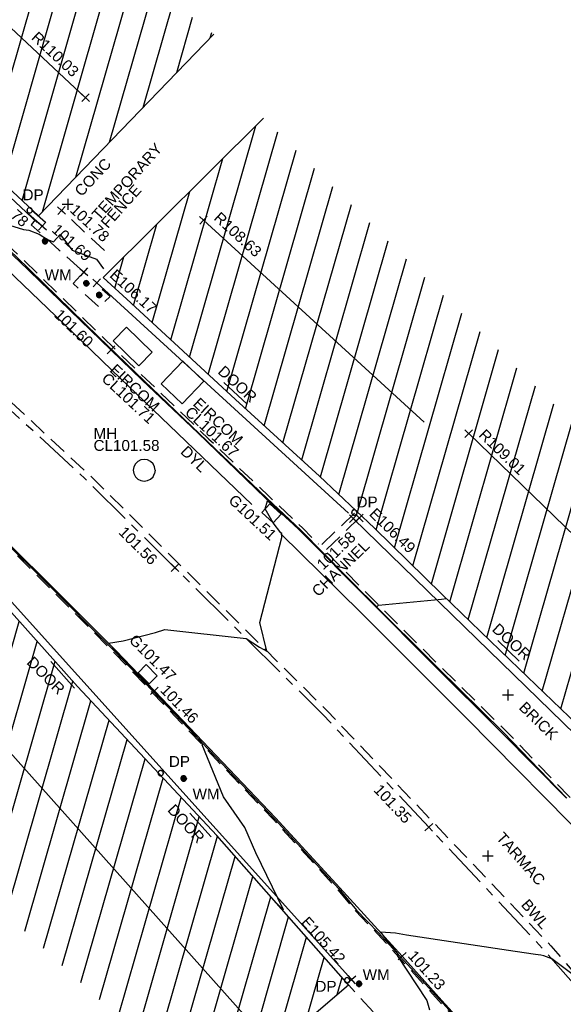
# Model space of a CAD drawing. Extents: x 635157 to 635442, y 694407 to 694910.
# Tile 79 of 103: x 635385 to 635400, y 694524 to 694551. Entities that reach past the tile are written whole.
import ezdxf

# ---------------------------------------------------------------- set-up
doc = ezdxf.new("R2010")
doc.units = 0
doc.header["$MEASUREMENT"] = 0
for name, pattern in [('BORDER', [1.75, 0.5, -0.25, 0.5, -0.25, 0, -0.25]), ('CENTER', [2, 1.25, -0.25, 0.25, -0.25]), ('DASHED', [0.75, 0.5, -0.25])]:
    doc.linetypes.add(name, pattern=pattern)
doc.layers.get('0').update_dxf_attribs({"color": 12, "linetype": 'CONTINUOUS'})
for name, color, linetype in [('BUILDING', 5, 'CONTINUOUS'), ('CHANGE_OF_SURFACE', 7, 'DASHED'), ('CHANGE_OF_SURFACE_LVL', 7, 'CONTINUOUS'), ('CHANNEL', 151, 'DASHED'), ('CHANNEL_LVL', 151, 'CONTINUOUS'), ('CHANNEL_TXT', 151, 'CONTINUOUS'), ('CONTOURS_MINOR', 132, 'CONTINUOUS'), ('DOOR', 7, 'CONTINUOUS'), ('DOOR_TXT', 7, 'CONTINUOUS'), ('DOWNPIPE', 151, 'CONTINUOUS'), ('DOWNPIPE_TXT', 151, 'CONTINUOUS'), ('EAVE', 3, 'CONTINUOUS'), ('EAVE_LVL', 3, 'CONTINUOUS'), ('EIRCOM_COVER', 3, 'CONTINUOUS'), ('EIRCOM_COVER_RMK', 3, 'CONTINUOUS'), ('FENCE', 32, 'BORDER'), ('FENCE_LVL', 32, 'CONTINUOUS'), ('FENCE_RMK', 32, 'CONTINUOUS'), ('GULLY', 151, 'CONTINUOUS'), ('GULLY_LVL', 151, 'CONTINUOUS'), ('HATCHING', 4, 'CONTINUOUS'), ('KERB_BOTTOM', 172, 'CONTINUOUS'), ('KERB_BOTTOM_LVL', 172, 'CONTINUOUS'), ('KERB_TOP', 2, 'CONTINUOUS'), ('MANHOLES', 12, 'CONTINUOUS'), ('MANHOLES_RMK', 12, 'CONTINUOUS'), ('MARKINGS_DASHED_WHITE', 9, 'DASHED'), ('MARKINGS_DASHED_WHITE_TXT', 9, 'CONTINUOUS'), ('MARKINGS_DOUBLE_YELLOW', 9, 'CONTINUOUS'), ('MARKINGS_DOUBLE_YELLOW_TXT', 9, 'CONTINUOUS'), ('RIDGE', 6, 'CONTINUOUS'), ('RIDGE_LVL', 6, 'CONTINUOUS'), ('ROAD_CROWNLINE', 212, 'CENTER'), ('ROAD_CROWNLINE_LVL', 212, 'CONTINUOUS'), ('TEXT', 7, 'CONTINUOUS'), ('TEXT_TXT', 7, 'CONTINUOUS'), ('WATER_METER', 5, 'CONTINUOUS'), ('WATER_METER_TXT', 5, 'CONTINUOUS')]:
    doc.layers.add(name, color=color, linetype=linetype)
doc.styles.add('Arial', font='arial.ttf')

# ---------------------------------------------------------------- blocks, each defined once
blk = doc.blocks.new('MH_CIR2')
at = {"color": 0, "linetype": 'ByBlock', "flags": 128}
for points in [[(0.5, 0), (0.475, 0.154), (0.404, 0.293), (0.293, 0.404), (0.154, 0.475), (0, 0.5), (-0.154, 0.475), (-0.293, 0.404), (-0.404, 0.293), (-0.475, 0.154), (-0.5, 0), (-0.475, -0.154), (-0.404, -0.293), (-0.293, -0.404), (-0.154, -0.475), (0, -0.5), (0.154, -0.475), (0.293, -0.404), (0.404, -0.293), (0.475, -0.154)], [(-0.499, -0.033), (0.033, 0.499)], [(-0.496, 0.06), (-0.06, 0.496)], [(-0.488, -0.111), (0.111, 0.488)], [(-0.467, -0.18), (0.18, 0.467)], [(-0.467, 0.179), (-0.179, 0.467)], [(-0.438, -0.241), (0.241, 0.438)], [(-0.403, -0.296), (0.296, 0.403)], [(-0.362, -0.345), (0.345, 0.362)], [(-0.315, -0.388), (0.388, 0.315)], [(-0.263, -0.425), (0.425, 0.263)], [(-0.204, -0.456), (0.456, 0.204)], [(-0.138, -0.48), (0.48, 0.138)], [(-0.064, -0.496), (0.496, 0.064)], [(0.5, 0), (0.475, -0.154)], [(0.022, -0.5), (0.5, -0.022)], [(0.128, -0.483), (0.483, -0.128)], [(0.305, -0.396), (0.396, -0.305)]]:
    blk.add_lwpolyline(points, dxfattribs=at)
blk = doc.blocks.new('SPOT')
at = {"color": 0, "linetype": 'ByBlock', "flags": 128}
for points in [[(-0.5, 0), (0.5, 0)], [(0, 0.5), (0, -0.5)]]:
    blk.add_lwpolyline(points, dxfattribs=at)
blk = doc.blocks.new('MH_CIR1')
at = {"color": 0, "linetype": 'ByBlock', "flags": 128}
for points in [[(0.5, 0), (0.475, 0.154), (0.404, 0.293), (0.293, 0.404), (0.154, 0.475), (0, 0.5), (-0.154, 0.475), (-0.293, 0.404), (-0.404, 0.293), (-0.475, 0.154), (-0.5, 0), (-0.475, -0.154), (-0.404, -0.293), (-0.293, -0.404), (-0.154, -0.475), (0, -0.5), (0.154, -0.475), (0.293, -0.404), (0.404, -0.293), (0.475, -0.154)], [(0.49, 0), (0.466, 0.151), (0.396, 0.288), (0.288, 0.396), (0.151, 0.466), (0, 0.49), (-0.151, 0.466), (-0.288, 0.396), (-0.396, 0.288), (-0.466, 0.151), (-0.49, 0), (-0.466, -0.151), (-0.396, -0.288), (-0.288, -0.396), (-0.151, -0.466), (0, -0.49), (0.151, -0.466), (0.288, -0.396), (0.396, -0.288), (0.466, -0.151)], [(0.471, 0), (0.448, 0.145), (0.381, 0.276), (0.276, 0.381), (0.145, 0.448), (0, 0.471), (-0.145, 0.448), (-0.276, 0.381), (-0.381, 0.276), (-0.448, 0.145), (-0.471, 0), (-0.448, -0.145), (-0.381, -0.276), (-0.276, -0.381), (-0.145, -0.448), (0, -0.471), (0.145, -0.448), (0.276, -0.381), (0.381, -0.276), (0.448, -0.145)], [(0.471, 0), (0.448, -0.145)], [(0.49, 0), (0.466, -0.151)], [(0.5, 0), (0.475, -0.154)]]:
    blk.add_lwpolyline(points, dxfattribs=at)
blk = doc.blocks.new('CIRCL')
at = {"color": 0, "linetype": 'ByBlock', "flags": 128}
for points in [[(0.5, 0), (0.475, 0.154), (0.404, 0.293), (0.293, 0.404), (0.154, 0.475), (0, 0.5), (-0.154, 0.475), (-0.293, 0.404), (-0.404, 0.293), (-0.475, 0.154), (-0.5, 0), (-0.475, -0.154), (-0.404, -0.293), (-0.293, -0.404), (-0.154, -0.475), (0, -0.5), (0.154, -0.475), (0.293, -0.404), (0.404, -0.293), (0.475, -0.154)], [(0.5, 0), (0.475, -0.154)]]:
    blk.add_lwpolyline(points, dxfattribs=at)

msp = doc.modelspace()

# ---------------------------------------------------------------- hatches: boundary and pattern name
at = {"layer": 'HATCHING'}
h = msp.add_hatch(dxfattribs=at)
h.set_pattern_fill('ANSI31', color=256, scale=5, angle=29)
h.paths.add_polyline_path([(635383.126, 694537.127), (635382.391, 694536.475), (635381.168, 694537.559), (635378.803, 694539.603), (635377.697, 694540.605), (635376.515, 694541.589), (635376.514, 694541.59), (635376.065, 694542.029), (635373.987, 694543.865), (635373.671, 694544.157), (635373.693, 694544.198), (635373.551, 694544.328), (635373.524, 694544.32), (635373.178, 694544.642), (635373.159, 694544.718), (635372.124, 694545.63), (635372.1, 694545.61), (635371.283, 694546.33), (635371.227, 694546.318), (635369.901, 694547.492), (635369.938, 694547.529), (635369.546, 694547.897), (635369.499, 694547.853), (635368.188, 694549.046), (635368.212, 694549.07), (635368.073, 694549.191), (635368.092, 694549.213), (635367.926, 694549.353), (635367.877, 694549.313), (635367.688, 694549.495), (635364.724, 694552.073), (635361.764, 694554.59), (635361.016, 694555.235), (635357.697, 694551.62), (635390.62, 694521.424), (635394.389, 694524.659), (635390.764, 694528.774), (635386.933, 694532.877)])
h.paths.add_polyline_path([(635375.04, 694542.238), (635375.038, 694542.236), (635375.047, 694542.235)], flags=16)
h.paths.add_polyline_path([(635375.144, 694542.302), (635375.145, 694542.303), (635375.145, 694542.305)], flags=16)
h.paths.add_polyline_path([(635375.023, 694542.248), (635375.009, 694542.261), (635375.114, 694542.367), (635375.129, 694542.354)], flags=16)
h.paths.add_polyline_path([(635374.783, 694542.419), (635374.781, 694542.417), (635374.79, 694542.416)], flags=16)
h.paths.add_polyline_path([(635374.887, 694542.483), (635374.888, 694542.484), (635374.888, 694542.486)], flags=16)
h.paths.add_polyline_path([(635374.766, 694542.429), (635374.752, 694542.442), (635374.857, 694542.548), (635374.872, 694542.535)], flags=16)
h.paths.add_polyline_path([(635392.055, 694548.539), (635387.634, 694544.147), (635388.401, 694543.446), (635391.278, 694540.784), (635393.592, 694538.676), (635395.105, 694537.24), (635396.963, 694535.426), (635399.097, 694533.362), (635400.928, 694531.6), (635403.176, 694529.45), (635405.722, 694526.928), (635409.553, 694522.994), (635413.791, 694527.117)])
h.paths.add_polyline_path([(635375.884, 694562.701), (635372.131, 694558.679), (635373.989, 694556.946), (635376.276, 694554.813), (635380.019, 694551.291), (635381.717, 694549.708), (635383.835, 694547.728), (635385.857, 694545.85), (635390.685, 694550.853)])
h.paths.add_polyline_path([(635363.024, 694587.399), (635356.617, 694581.318), (635356.773, 694581.157), (635356.004, 694580.237), (635355.585, 694579.218), (635355.426, 694578.119), (635355.577, 694577.002), (635355.984, 694576.012), (635356.678, 694575.139), (635356.485, 694574.958), (635356.693, 694574.735), (635356.754, 694574.799), (635358.757, 694572.674), (635358.7, 694572.622), (635358.909, 694572.399), (635358.962, 694572.456), (635360.656, 694570.655), (635361.072, 694570.225), (635361.009, 694570.162), (635361.215, 694569.938), (635361.283, 694569.994), (635363.472, 694567.669), (635363.411, 694567.617), (635363.617, 694567.394), (635363.675, 694567.448), (635365.854, 694565.13), (635365.798, 694565.078), (635366.007, 694564.862), (635366.068, 694564.916), (635367.636, 694563.237), (635368.156, 694562.701), (635368.092, 694562.642), (635368.313, 694562.412), (635368.377, 694562.463), (635370.712, 694560.002), (635370.654, 694559.955), (635370.864, 694559.74), (635376.69, 694565.287)])
h.paths.add_polyline_path([(635340.843, 694609.097), (635310.668, 694641.242), (635260.998, 694711.13), (635254.794, 694707.967), (635254.982, 694707.577), (635255.037, 694707.594), (635255.163, 694707.314), (635255.303, 694707.369), (635255.766, 694706.482), (635255.619, 694706.411), (635256.092, 694705.42), (635256.628, 694704.271), (635257.33, 694702.895), (635257.783, 694701.937), (635258.364, 694700.775), (635258.996, 694699.481), (635259.124, 694699.553), (635259.626, 694698.518), (635259.497, 694698.455), (635260.193, 694697.018), (635260.144, 694696.981), (635260.329, 694696.616), (635260.381, 694696.631), (635261.009, 694695.748), (635262.602, 694693.558), (635263.275, 694692.54), (635263.528, 694692.702), (635264.494, 694691.381), (635264.227, 694691.194), (635264.297, 694691.118), (635264.252, 694691.086), (635265.225, 694689.727), (635267.498, 694686.442), (635267.479, 694686.428), (635267.607, 694686.268), (635267.788, 694686.376), (635269.1, 694684.707), (635268.869, 694684.547), (635269.504, 694683.685), (635269.543, 694683.712), (635270.354, 694682.607), (635270.491, 694682.511), (635270.671, 694682.43), (635270.847, 694682.401), (635271.107, 694682.488), (635271.918, 694681.42), (635272.84, 694680.278), (635272.364, 694679.954), (635272.854, 694679.329), (635272.812, 694679.297), (635272.932, 694679.124), (635273.014, 694679.177), (635273.648, 694678.217), (635273.694, 694678.243), (635274.241, 694677.393), (635274.322, 694677.452), (635274.91, 694676.606), (635274.861, 694676.575), (635274.92, 694676.482), (635276.416, 694674.246), (635277.193, 694673.114), (635278.058, 694671.847), (635279.242, 694670.079), (635279.079, 694669.979), (635279.249, 694669.748), (635279.32, 694669.803), (635279.542, 694669.455), (635279.651, 694669.54), (635282.053, 694666.055), (635281.964, 694665.988), (635282.084, 694665.805), (635282.134, 694665.84), (635282.536, 694665.275), (635282.487, 694665.236), (635282.613, 694665.058), (635282.682, 694665.104), (635283.819, 694663.481), (635283.741, 694663.42), (635283.859, 694663.248), (635283.93, 694663.291), (635284.117, 694662.979), (635284.029, 694662.9), (635284.165, 694662.734), (635284.275, 694662.815), (635285.778, 694660.802), (635285.666, 694660.718), (635285.705, 694660.654), (635285.764, 694660.703), (635286.193, 694660.137), (635286.93, 694659.112), (635288.509, 694656.867), (635289.051, 694656.088), (635290.225, 694654.445), (635290.724, 694653.781), (635292.372, 694651.445), (635293.989, 694649.178), (635296.004, 694646.335), (635295.947, 694646.294), (635296.987, 694644.887), (635298.142, 694643.179), (635299.048, 694641.89), (635299.21, 694641.681), (635300.475, 694640.048), (635301.031, 694639.284), (635302.386, 694637.532), (635304.433, 694634.847), (635304.403, 694634.821), (635304.583, 694634.617), (635304.626, 694634.651), (635306.232, 694632.553), (635306.822, 694631.695), (635306.918, 694631.74), (635306.955, 694631.718), (635307.058, 694631.782), (635307.945, 694630.615), (635308.029, 694630.507), (635308.555, 694629.816), (635308.651, 694629.703), (635308.717, 694629.612), (635309.21, 694628.764), (635309.273, 694628.57), (635309.343, 694628.377), (635309.955, 694627.62), (635311.07, 694628.5), (635311.462, 694627.992), (635311.401, 694627.955), (635311.521, 694627.794), (635311.582, 694627.838), (635312.298, 694626.916), (635312.23, 694626.858), (635312.347, 694626.703), (635312.411, 694626.747), (635313.011, 694625.977), (635312.943, 694625.923), (635313.061, 694625.762), (635313.122, 694625.806), (635313.639, 694625.127), (635313.58, 694625.083), (635313.691, 694624.924), (635313.764, 694624.97), (635314.35, 694624.186), (635314.284, 694624.142), (635314.403, 694623.987), (635314.462, 694624.024), (635315.019, 694623.294), (635314.962, 694623.257), (635315.075, 694623.095), (635315.122, 694623.129), (635315.752, 694622.303), (635315.693, 694622.247), (635315.82, 694622.102), (635315.889, 694622.154), (635316.357, 694621.544), (635317.722, 694619.845), (635318.742, 694618.632), (635319.225, 694618.053), (635319.524, 694617.632), (635320.928, 694615.953), (635322.544, 694614.007), (635323.254, 694613.14), (635323.203, 694613.102), (635323.369, 694612.916), (635323.489, 694613.036), (635325.36, 694610.767), (635325.953, 694610.086), (635325.771, 694609.939), (635325.938, 694609.75), (635326.002, 694609.776), (635327.112, 694608.412), (635328.448, 694606.818), (635329.242, 694605.88), (635329.34, 694605.73), (635329.773, 694605.271), (635329.862, 694605.34), (635331.264, 694603.652), (635331.085, 694603.49), (635331.153, 694603.397), (635331.247, 694603.446), (635331.543, 694603.11), (635331.433, 694603.021), (635331.597, 694602.826), (635331.705, 694602.906), (635332.418, 694602.056), (635332.994, 694601.365), (635335.075, 694598.87), (635334.94, 694598.76), (635335.115, 694598.559), (635335.237, 694598.656), (635335.362, 694598.51), (635335.332, 694598.483), (635336.798, 694596.765), (635336.874, 694596.826), (635337.55, 694596.014), (635337.477, 694595.946), (635339.6, 694593.424), (635340.215, 694592.695), (635340.284, 694592.75), (635340.984, 694591.926), (635340.903, 694591.872), (635341.801, 694590.804), (635341.881, 694590.867), (635342.556, 694590.041), (635342.482, 694589.987), (635343.585, 694588.723), (635344.318, 694589.348), (635353.835, 694597.429)])
h.paths.add_polyline_path([(635382.744, 694536.758), (635383.892, 694535.484), (635384.233, 694535.791), (635383.086, 694537.065)], flags=24)
h.paths.add_polyline_path([(635381.965, 694534.404), (635383.024, 694533.025), (635383.388, 694533.305), (635382.33, 694534.683)], flags=24)
h.paths.add_polyline_path([(635372.431, 694540.666), (635373.727, 694539.508), (635374.034, 694539.851), (635372.738, 694541.009)], flags=24)
h.paths.add_polyline_path([(635365.816, 694546.463), (635367.09, 694545.282), (635367.402, 694545.619), (635366.128, 694546.8)], flags=24)
h.paths.add_polyline_path([(635359.556, 694551.748), (635360.86, 694550.599), (635361.164, 694550.944), (635359.86, 694552.093)], flags=24)
h.paths.add_polyline_path([(635393.406, 694524.392), (635394.138, 694524.392), (635394.138, 694524.842), (635393.406, 694524.842)], flags=24)
h.paths.add_polyline_path([(635373.073, 694543.169), (635373.806, 694543.169), (635373.806, 694543.619), (635373.073, 694543.619)], flags=24)
h.paths.add_polyline_path([(635366.503, 694549.035), (635367.235, 694549.035), (635367.235, 694549.485), (635366.503, 694549.485)], flags=24)
h.paths.add_polyline_path([(635374.002, 694541.799), (635374.897, 694541.799), (635374.897, 694542.249), (635374.002, 694542.249)], flags=24)
h.paths.add_polyline_path([(635380.612, 694536.067), (635382.608, 694536.067), (635382.608, 694536.533), (635380.612, 694536.533)], flags=24)
h.paths.add_polyline_path([(635361.368, 694554.115), (635362.457, 694553.216), (635362.753, 694553.576), (635361.664, 694554.474)], flags=24)
h.paths.add_polyline_path([(635371.614, 694545.258), (635372.643, 694544.29), (635372.962, 694544.629), (635371.933, 694545.597)], flags=24)
h.paths.add_polyline_path([(635378.099, 694539.452), (635379.136, 694538.494), (635379.452, 694538.836), (635378.415, 694539.794)], flags=24)
h.paths.add_polyline_path([(635385.395, 694533.514), (635386.396, 694532.517), (635386.725, 694532.847), (635385.724, 694533.844)], flags=24)
h.paths.add_polyline_path([(635389.274, 694529.463), (635390.229, 694528.423), (635390.572, 694528.738), (635389.616, 694529.778)], flags=24)
h.paths.add_polyline_path([(635387.681, 694544.171), (635388.946, 694543.014), (635389.256, 694543.353), (635387.991, 694544.51)], flags=24)
h.paths.add_polyline_path([(635394.829, 694537.606), (635396.057, 694536.41), (635396.378, 694536.74), (635395.149, 694537.936)], flags=24)
h.paths.add_polyline_path([(635408.09, 694524.636), (635409.301, 694523.422), (635409.627, 694523.747), (635408.416, 694524.961)], flags=24)
h.paths.add_polyline_path([(635390.548, 694545.749), (635391.829, 694544.575), (635392.14, 694544.914), (635390.859, 694546.088)], flags=24)
h.paths.add_polyline_path([(635397.846, 694539.777), (635399.094, 694538.569), (635399.414, 694538.899), (635398.166, 694540.108)], flags=24)
h.paths.add_polyline_path([(635404.16, 694532.598), (635405.384, 694531.365), (635405.71, 694531.689), (635404.486, 694532.922)], flags=24)
h.paths.add_polyline_path([(635394.539, 694537.736), (635395.271, 694537.736), (635395.271, 694538.186), (635394.539, 694538.186)], flags=25)
h.paths.add_polyline_path([(635390.658, 694541.517), (635391.702, 694540.565), (635392.015, 694540.909), (635390.972, 694541.861)], flags=24)
h.paths.add_polyline_path([(635398.212, 694534.418), (635399.253, 694533.464), (635399.568, 694533.807), (635398.526, 694534.761)], flags=24)
h.paths.add_polyline_path([(635406.678, 694526.264), (635407.691, 694525.28), (635408.016, 694525.614), (635407.002, 694526.598)], flags=24)
h.paths.add_polyline_path([(635372.537, 694558.388), (635373.787, 694557.214), (635374.102, 694557.549), (635372.852, 694558.723)], flags=24)
h.paths.add_polyline_path([(635375.46, 694560.145), (635376.727, 694558.956), (635377.042, 694559.292), (635375.774, 694560.48)], flags=24)
h.paths.add_polyline_path([(635385.524, 694550.725), (635386.792, 694549.536), (635387.106, 694549.872), (635385.839, 694551.06)], flags=24)
h.paths.add_polyline_path([(635385.34, 694546.201), (635386.072, 694546.201), (635386.072, 694546.651), (635385.34, 694546.651)], flags=25)
h.paths.add_polyline_path([(635372.71, 694558.5), (635374.473, 694558.5), (635374.473, 694558.966), (635372.71, 694558.966)], flags=24)
h.paths.add_polyline_path([(635375.135, 694556.049), (635376.179, 694555.097), (635376.493, 694555.441), (635375.449, 694556.393)], flags=24)
h.paths.add_polyline_path([(635381.928, 694549.628), (635382.961, 694548.665), (635383.279, 694549.006), (635382.245, 694549.968)], flags=24)
h.paths.add_polyline_path([(635368.921, 694560.667), (635370.096, 694559.419), (635370.431, 694559.735), (635369.255, 694560.983)], flags=9)
h.paths.add_polyline_path([(635373.432, 694566.114), (635374.592, 694564.82), (635374.934, 694565.126), (635373.775, 694566.421)], flags=24)
h.paths.add_polyline_path([(635358.701, 694582.255), (635359.861, 694580.96), (635360.203, 694581.267), (635359.044, 694582.561)], flags=24)
h.paths.add_polyline_path([(635371.083, 694559.997), (635372.004, 694559.085), (635372.332, 694559.415), (635371.411, 694560.327)], flags=9)
h.paths.add_polyline_path([(635358.317, 694572.055), (635359.314, 694571.088), (635359.638, 694571.422), (635358.641, 694572.389)], flags=25)
h.paths.add_polyline_path([(635359.634, 694572.058), (635360.605, 694571.032), (635360.943, 694571.352), (635359.972, 694572.378)], flags=24)
h.paths.add_polyline_path([(635366.612, 694564.608), (635367.582, 694563.581), (635367.921, 694563.901), (635366.951, 694564.928)], flags=24)
h.paths.add_polyline_path([(635277.397, 694671.63), (635278.358, 694670.21), (635278.738, 694670.467), (635277.778, 694671.887)], flags=25)
h.paths.add_polyline_path([(635289.693, 694653.977), (635290.679, 694652.575), (635291.055, 694652.839), (635290.068, 694654.241)], flags=25)
h.paths.add_polyline_path([(635321.171, 694614.358), (635322.266, 694613.039), (635322.619, 694613.332), (635321.524, 694614.652)], flags=25)
h.paths.add_polyline_path([(635326.786, 694607.556), (635327.879, 694606.235), (635328.233, 694606.528), (635327.141, 694607.849)], flags=25)
h.paths.add_polyline_path([(635334.893, 694597.806), (635335.995, 694596.492), (635336.347, 694596.787), (635335.245, 694598.101)], flags=25)
h.paths.add_polyline_path([(635328.987, 694605.239), (635330.079, 694603.916), (635330.433, 694604.209), (635329.342, 694605.531)], flags=25)
h.paths.add_polyline_path([(635310.623, 694628.146), (635311.638, 694626.764), (635312.009, 694627.037), (635310.993, 694628.418)], flags=25)
h.paths.add_polyline_path([(635308.013, 694629.017), (635309.051, 694627.653), (635309.417, 694627.931), (635308.379, 694629.296)], flags=25)
h.paths.add_polyline_path([(635287.822, 694656.716), (635288.803, 694655.31), (635289.18, 694655.573), (635288.199, 694656.979)], flags=25)
h.paths.add_polyline_path([(635289.3, 694661.422), (635290.306, 694660.008), (635290.674, 694660.27), (635289.668, 694661.684)], flags=24)
h.paths.add_polyline_path([(635287.328, 694664.72), (635288.335, 694663.307), (635288.703, 694663.569), (635287.696, 694664.982)], flags=24)
h.paths.add_polyline_path([(635276.791, 694679.468), (635277.799, 694678.053), (635278.174, 694678.32), (635277.165, 694679.735)], flags=24)
h.paths.add_polyline_path([(635263.589, 694698.107), (635264.562, 694696.668), (635264.943, 694696.925), (635263.969, 694698.365)], flags=24)
h.paths.add_polyline_path([(635300.234, 694646.926), (635301.227, 694645.5), (635301.604, 694645.763), (635300.611, 694647.189)], flags=24)
h.paths.add_polyline_path([(635314.377, 694630.573), (635315.421, 694629.184), (635315.789, 694629.46), (635314.745, 694630.85)], flags=24)
h.paths.add_polyline_path([(635302.728, 694644.374), (635303.77, 694642.983), (635304.138, 694643.258), (635303.097, 694644.65)], flags=24)
h.paths.add_polyline_path([(635306.117, 694640.277), (635307.141, 694638.874), (635307.513, 694639.145), (635306.488, 694640.548)], flags=24)
h.paths.add_polyline_path([(635321.417, 694621.193), (635322.521, 694619.851), (635322.876, 694620.143), (635321.772, 694621.485)], flags=24)
h.paths.add_polyline_path([(635326.11, 694614.754), (635327.214, 694613.412), (635327.569, 694613.704), (635326.465, 694615.046)], flags=24)
h.paths.add_polyline_path([(635332.721, 694606.876), (635333.831, 694605.539), (635334.185, 694605.833), (635333.075, 694607.17)], flags=24)
h.paths.add_polyline_path([(635339.319, 694599.986), (635340.436, 694598.655), (635340.788, 694598.95), (635339.671, 694600.282)], flags=24)
h.paths.add_polyline_path([(635344.525, 694593.796), (635345.642, 694592.464), (635345.994, 694592.759), (635344.877, 694594.091)], flags=24)
h.paths.add_polyline_path([(635344.311, 694589.488), (635345.109, 694588.467), (635345.476, 694588.754), (635344.677, 694589.775)], flags=9)
h.paths.add_polyline_path([(635323.733, 694611.065), (635324.661, 694609.969), (635325.016, 694610.27), (635324.088, 694611.366)], flags=25)
h.paths.add_polyline_path([(635296.758, 694643.381), (635297.593, 694642.213), (635297.971, 694642.483), (635297.136, 694643.651)], flags=25)
h.paths.add_polyline_path([(635294.822, 694647.95), (635295.559, 694647.95), (635295.559, 694648.416), (635294.822, 694648.416)], flags=25)
h.paths.add_polyline_path([(635290.196, 694654.343), (635290.928, 694654.343), (635290.928, 694654.793), (635290.196, 694654.793)], flags=25)
h.paths.add_polyline_path([(635294.588, 694648.28), (635295.32, 694648.28), (635295.32, 694648.73), (635294.588, 694648.73)], flags=25)
h.paths.add_polyline_path([(635306.518, 694632.205), (635307.25, 694632.205), (635307.25, 694632.655), (635306.518, 694632.655)], flags=24)
h.paths.add_polyline_path([(635317.842, 694619.703), (635318.574, 694619.703), (635318.574, 694620.153), (635317.842, 694620.153)], flags=25)
h.paths.add_polyline_path([(635329.711, 694605.428), (635330.444, 694605.428), (635330.444, 694605.878), (635329.711, 694605.878)], flags=24)
h.paths.add_polyline_path([(635343.261, 694589.056), (635343.993, 694589.056), (635343.993, 694589.506), (635343.261, 694589.506)], flags=25)
h.paths.add_polyline_path([(635309.576, 694628.379), (635310.617, 694628.379), (635310.617, 694628.844), (635309.576, 694628.844)], flags=24)
h.paths.add_polyline_path([(635340.2, 694590.968), (635341.541, 694589.522), (635341.882, 694589.838), (635340.541, 694591.284)], flags=25)
h.paths.add_polyline_path([(635340.442, 694591.192), (635341.687, 694589.849), (635342.028, 694590.166), (635340.783, 694591.509)], flags=25)
h.paths.add_polyline_path([(635286.101, 694660.506), (635286.917, 694659.353), (635287.297, 694659.622), (635286.481, 694660.775)], flags=24)
h.paths.add_polyline_path([(635289.117, 694656.561), (635289.897, 694655.383), (635290.285, 694655.64), (635289.505, 694656.818)], flags=24)
h.paths.add_polyline_path([(635292.723, 694652.123), (635293.489, 694650.936), (635293.88, 694651.188), (635293.115, 694652.375)], flags=24)
h.paths.add_polyline_path([(635295.154, 694647.899), (635295.962, 694646.741), (635296.343, 694647.007), (635295.536, 694648.166)], flags=24)
h.paths.add_polyline_path([(635301.236, 694639.307), (635302.063, 694638.162), (635302.44, 694638.434), (635301.614, 694639.58)], flags=24)
h.paths.add_polyline_path([(635305.299, 694634.449), (635306.127, 694633.305), (635306.504, 694633.578), (635305.676, 694634.722)], flags=24)
h.paths.add_polyline_path([(635308.082, 694631.11), (635308.937, 694629.986), (635309.308, 694630.268), (635308.453, 694631.392)], flags=24)
h.paths.add_polyline_path([(635311.392, 694628.453), (635312.221, 694627.31), (635312.598, 694627.583), (635311.768, 694628.726)], flags=24)
h.paths.add_polyline_path([(635312.542, 694627.118), (635313.388, 694625.987), (635313.761, 694626.267), (635312.914, 694627.397)], flags=24)
h.paths.add_polyline_path([(635316.603, 694621.593), (635317.465, 694620.474), (635317.834, 694620.758), (635316.972, 694621.877)], flags=24)
h.paths.add_polyline_path([(635319.39, 694617.975), (635320.316, 694616.908), (635320.668, 694617.214), (635319.742, 694618.28)], flags=24)
h.paths.add_polyline_path([(635322.822, 694613.451), (635323.56, 694613.451), (635323.56, 694613.917), (635322.822, 694613.917)], flags=25)
h.paths.add_polyline_path([(635325.193, 694611.233), (635326.081, 694610.134), (635326.443, 694610.427), (635325.555, 694611.526)], flags=24)
h.paths.add_polyline_path([(635328.547, 694606.999), (635329.5, 694605.957), (635329.844, 694606.271), (635328.891, 694607.313)], flags=24)
h.paths.add_polyline_path([(635330.018, 694605.16), (635330.94, 694604.09), (635331.293, 694604.393), (635330.371, 694605.464)], flags=24)
h.paths.add_polyline_path([(635332.93, 694601.622), (635333.842, 694600.543), (635334.197, 694600.844), (635333.286, 694601.923)], flags=24)
h.paths.add_polyline_path([(635338.789, 694594.985), (635339.747, 694593.947), (635340.09, 694594.263), (635339.131, 694595.301)], flags=24)
h.paths.add_polyline_path([(635271.708, 694679.383), (635272.751, 694678.025), (635273.109, 694678.301), (635272.066, 694679.658)], flags=25)
h.paths.add_polyline_path([(635283.749, 694662.265), (635284.714, 694660.848), (635285.094, 694661.106), (635284.129, 694662.524)], flags=25)
h.paths.add_polyline_path([(635267.26, 694685.32), (635268.305, 694683.96), (635268.669, 694684.24), (635267.625, 694685.6)], flags=25)
h.paths.add_polyline_path([(635258.819, 694698.181), (635259.576, 694696.643), (635259.989, 694696.846), (635259.231, 694698.384)], flags=25)
h.paths.add_polyline_path([(635254.141, 694707.654), (635254.898, 694706.116), (635255.31, 694706.319), (635254.553, 694707.857)], flags=9)
h.paths.add_polyline_path([(635261.038, 694702.064), (635261.816, 694700.513), (635262.22, 694700.715), (635261.442, 694702.266)], flags=24)
h.paths.add_polyline_path([(635257.727, 694708.913), (635258.469, 694707.341), (635258.885, 694707.537), (635258.143, 694709.109)], flags=24)
h.paths.add_polyline_path([(635272.596, 694679.499), (635273.474, 694680.057), (635273.224, 694680.45), (635272.346, 694679.892)], flags=25)
h.paths.add_polyline_path([(635282.458, 694665.472), (635283.283, 694664.325), (635283.661, 694664.597), (635282.836, 694665.744)], flags=24)
h.paths.add_polyline_path([(635280.995, 694668.931), (635281.819, 694667.784), (635282.197, 694668.055), (635281.373, 694669.203)], flags=24)
h.paths.add_polyline_path([(635277.625, 694673.751), (635278.387, 694672.561), (635278.779, 694672.812), (635278.017, 694674.002)], flags=24)
h.paths.add_polyline_path([(635274.282, 694677.729), (635275.121, 694676.592), (635275.496, 694676.869), (635274.657, 694678.005)], flags=24)
h.paths.add_polyline_path([(635273.195, 694679.797), (635274.051, 694678.674), (635274.422, 694678.956), (635273.565, 694680.079)], flags=24)
h.paths.add_polyline_path([(635271.568, 694682.18), (635272.401, 694681.039), (635272.777, 694681.314), (635271.944, 694682.455)], flags=24)
h.paths.add_polyline_path([(635265.934, 694690.424), (635266.72, 694689.25), (635267.107, 694689.509), (635266.321, 694690.683)], flags=24)
h.paths.add_polyline_path([(635263.542, 694692.787), (635264.367, 694691.64), (635264.745, 694691.912), (635263.92, 694693.059)], flags=24)
h.paths.add_polyline_path([(635259.047, 694699.801), (635259.71, 694698.554), (635260.122, 694698.773), (635259.458, 694700.02)], flags=24)
h.paths.add_polyline_path([(635256.657, 694704.671), (635257.329, 694703.429), (635257.738, 694703.651), (635257.066, 694704.893)], flags=24)
h.paths.add_polyline_path([(635255.185, 694707.631), (635255.853, 694706.387), (635256.264, 694706.607), (635255.595, 694707.852)], flags=24)
h.paths.add_polyline_path([(635285.757, 694661.734), (635286.652, 694661.734), (635286.652, 694662.184), (635285.757, 694662.184)], flags=24)
h.paths.add_polyline_path([(635256.761, 694701.55), (635257.738, 694699.836), (635258.143, 694700.067), (635257.166, 694701.781)], flags=25)
h.paths.add_polyline_path([(635257.048, 694701.714), (635257.575, 694700.79), (635257.979, 694701.02), (635257.452, 694701.944)], flags=25)

# ---------------------------------------------------------------- linework, layer by layer
at = {"layer": 'BUILDING', "flags": 128}
for points in [[(635390.685, 694550.853), (635385.857, 694545.85), (635383.835, 694547.728), (635381.717, 694549.708), (635380.019, 694551.291), (635376.276, 694554.813), (635373.989, 694556.946), (635372.131, 694558.679), (635375.884, 694562.701)], [(635413.791, 694527.117), (635409.553, 694522.994), (635405.722, 694526.928), (635403.176, 694529.45), (635400.928, 694531.6), (635399.097, 694533.362), (635396.963, 694535.426), (635395.105, 694537.24), (635393.592, 694538.676), (635391.278, 694540.784), (635388.401, 694543.446), (635387.634, 694544.147), (635392.055, 694548.539)], [(635390.62, 694521.424), (635394.389, 694524.659), (635390.764, 694528.774), (635386.933, 694532.877), (635383.126, 694537.127)]]:
    msp.add_lwpolyline(points, dxfattribs=at)
at = {"layer": 'CHANGE_OF_SURFACE', "flags": 128}
for points in [[(635297.164, 694607.719), (635298.362, 694607.944), (635300.386, 694608.307), (635303.298, 694608.87), (635303.793, 694608.935), (635304.472, 694608.88), (635305.339, 694608.673), (635306.018, 694608.436), (635307.538, 694609.958), (635307.628, 694610.003), (635307.752, 694609.998), (635308.048, 694609.67), (635308.741, 694609.001), (635310.399, 694607.349), (635310.549, 694607.194), (635311.376, 694606.378), (635311.42, 694606.302), (635311.423, 694606.201), (635311.406, 694606.128), (635311.3, 694606.006), (635310.017, 694604.695), (635311.62, 694603.143), (635312.991, 694601.8), (635315.239, 694599.603), (635317.41, 694597.493), (635318.348, 694596.552), (635320.907, 694594.072), (635321.562, 694593.438), (635322.282, 694592.745), (635325.741, 694589.332), (635328.006, 694587.131), (635330.727, 694584.488), (635334.025, 694581.283), (635336.823, 694578.545), (635337.128, 694578.217), (635337.497, 694577.872), (635339.068, 694576.373), (635339.722, 694575.655), (635340.822, 694574.625), (635341.428, 694574.078), (635342.167, 694573.392), (635342.837, 694572.722), (635345.616, 694572.031), (635346.575, 694571.205), (635350.828, 694567.31), (635352.5, 694565.938), (635355.172, 694563.527), (635355.965, 694562.805), (635356.554, 694562.319), (635358.593, 694560.493), (635360.519, 694558.785), (635362.019, 694557.437), (635363.303, 694556.298), (635365.048, 694554.744), (635367.033, 694552.974), (635368.96, 694551.265), (635370.644, 694549.753), (635372.639, 694547.986), (635374.163, 694546.629), (635375.079, 694545.847), (635376.124, 694544.875), (635378.191, 694543.083), (635378.637, 694542.605), (635380.214, 694541.256), (635381.896, 694539.71), (635383.914, 694537.821), (635385.954, 694535.803), (635387.943, 694533.807), (635389.778, 694531.887), (635392.328, 694529.21), (635394.101, 694527.279), (635394.586, 694526.695), (635395.193, 694526.065), (635396.971, 694524.119), (635397.954, 694523.029), (635399.17, 694521.681), (635400.233, 694520.419), (635401.924, 694518.427), (635403.411, 694516.612), (635404.772, 694514.962), (635405.818, 694513.69), (635406.644, 694512.622)], [(635352.042, 694576.583), (635352.225, 694575.966), (635352.64, 694574.695), (635354.168, 694573.236), (635356.373, 694571.197), (635358.128, 694569.535), (635360.208, 694567.609), (635361.367, 694566.515), (635362.933, 694565.05), (635364.214, 694563.885), (635365.908, 694562.312), (635368.14, 694560.288), (635369.973, 694558.602), (635371.559, 694557.195), (635372.459, 694556.365), (635374.127, 694554.869), (635376.929, 694552.35), (635379.257, 694550.264), (635381.716, 694548.043), (635383.488, 694546.447), (635385.291, 694544.779), (635387.548, 694542.573), (635388.818, 694541.35), (635390.549, 694539.696), (635392.195, 694538.123), (635393.132, 694537.243), (635393.565, 694536.803)], [(635385.759, 694545.738), (635385.653, 694545.603), (635386.428, 694544.901), (635387.1, 694544.299), (635386.805, 694543.982), (635387.526, 694543.326), (635387.828, 694543.627), (635387.605, 694543.813), (635387.786, 694544.008)], [(635393.802, 694536.562), (635395.005, 694535.339), (635396.902, 694533.45), (635398.708, 694531.676), (635400.462, 694529.858), (635402.873, 694527.286), (635405.037, 694524.941), (635406.887, 694522.943), (635407.675, 694522.073)], [(635396.087, 694522.809), (635394.389, 694524.659)]]:
    msp.add_lwpolyline(points, dxfattribs=at)
at = {"layer": 'CHANNEL', "flags": 128}
for points in [[(635386.045, 694545.662), (635385.635, 694546.023)], [(635385.958, 694545.563), (635385.548, 694545.924)], [(635394.56, 694537.657), (635393.566, 694536.697)], [(635394.69, 694537.522), (635393.696, 694536.563)]]:
    msp.add_lwpolyline(points, dxfattribs=at)
at = {"layer": 'CONTOURS_MINOR', "flags": 128}
for points in [[(635384.096, 694545.884), (635385.446, 694545.471), (635385.588, 694545.455), (635385.876, 694545.337), (635386.107, 694545.192), (635386.268, 694545.126), (635386.452, 694545.332), (635386.786, 694544.898), (635387.448, 694544.657), (635387.646, 694544.386)], [(635392.442, 694526.869), (635392.605, 694526.728), (635391.842, 694528.291), (635391.534, 694528.989), (635390.951, 694529.84), (635390.363, 694531.273), (635390.39, 694531.299), (635389.812, 694531.919), (635387.993, 694533.856), (635387.782, 694534.073), (635388.189, 694534.132), (635389.08, 694534.362), (635389.331, 694534.449), (635391.574, 694534.204), (635391.938, 694533.964), (635392.147, 694533.854), (635391.951, 694534.644), (635392.553, 694536.981), (635392.555, 694537.057), (635392.553, 694537.091), (635392.526, 694537.112), (635392.315, 694537.388), (635392.099, 694537.771), (635392.163, 694537.994), (635392.45, 694537.741), (635392.867, 694537.355), (635393.04, 694537.198), (635394.53, 694535.705), (635395.169, 694535.07), (635395.222, 694535.123), (635396.958, 694535.284), (635397.092, 694535.301)], [(635400.653, 694524.879), (635399.991, 694525.378), (635399.769, 694525.456), (635399.692, 694525.478), (635399.541, 694525.492), (635398.984, 694525.579), (635395.988, 694526.031), (635395.688, 694526.083), (635395.273, 694526.106), (635395.491, 694525.822), (635395.763, 694525.497), (635395.735, 694525.471), (635396.551, 694524.224), (635396.626, 694523.973)]]:
    msp.add_lwpolyline(points, dxfattribs=at)
at = {"layer": 'DOOR', "flags": 128}
for points in [[(635390.955, 694541.254), (635391.6, 694540.661)], [(635398.502, 694534.144), (635399.095, 694533.573)], [(635386.842, 694532.833), (635386.191, 694533.566)], [(635390.609, 694528.733), (635390.026, 694529.385)]]:
    msp.add_lwpolyline(points, dxfattribs=at)
at = {"layer": 'EAVE', "flags": 128}
for points in [[(635385.815, 694545.664), (635371.977, 694558.659)], [(635394.394, 694537.656), (635387.458, 694543.997)], [(635394.479, 694524.801), (635383.2, 694537.326)], [(635401.661, 694530.559), (635394.524, 694537.507)]]:
    msp.add_lwpolyline(points, dxfattribs=at)
at = {"layer": 'EIRCOM_COVER', "flags": 128}
for points in [[(635387.908, 694542.404), (635388.277, 694542.783), (635388.986, 694542.092), (635388.617, 694541.713)], [(635389.237, 694541.215), (635389.831, 694541.84), (635390.41, 694541.289), (635389.816, 694540.664)]]:
    msp.add_lwpolyline(points, close=True, dxfattribs=at)
at = {"layer": 'FENCE', "flags": 128}
msp.add_lwpolyline([(635387.673, 694544.889), (635386.489, 694545.994)], dxfattribs=at)
at = {"layer": 'GULLY', "flags": 128}
for points in [[(635392.009, 694537.674), (635392.23, 694537.91), (635392.536, 694537.623), (635392.315, 694537.387)], [(635388.818, 694533.48), (635388.596, 694533.259), (635388.899, 694532.955), (635389.121, 694533.176)]]:
    msp.add_lwpolyline(points, close=True, dxfattribs=at)
at = {"layer": 'KERB_BOTTOM', "flags": 128}
for points in [[(635365.097, 694554.799), (635367.006, 694553.097), (635367.082, 694553.029), (635369.009, 694551.32), (635370.693, 694549.808), (635372.607, 694548.115), (635372.708, 694548.022), (635374.212, 694546.684), (635374.474, 694546.447), (635376.181, 694544.909), (635380.31, 694541.301), (635381.928, 694539.782), (635381.947, 694539.764), (635383.935, 694537.887), (635386.006, 694535.855), (635387.996, 694533.858), (635389.046, 694532.76), (635389.832, 694531.938), (635392.382, 694529.26), (635394.156, 694527.328), (635395.587, 694525.762), (635395.868, 694525.449), (635396.963, 694524.23), (635398.009, 694523.078)], [(635400.384, 694529.814), (635398.629, 694531.597), (635396.695, 694533.514), (635395.023, 694535.189), (635394.987, 694535.225), (635393.023, 694537.201), (635392.099, 694538.073), (635390.239, 694539.865), (635388.71, 694541.323), (635387.85, 694542.155), (635385.323, 694544.602), (635383.413, 694546.365), (635381.68, 694547.936), (635380.532, 694548.968), (635379.183, 694550.181), (635376.811, 694552.323)]]:
    msp.add_lwpolyline(points, dxfattribs=at)
at = {"layer": 'KERB_TOP', "flags": 128}
for points in [[(635364.163, 694563.83), (635365.857, 694562.257), (635368.09, 694560.233), (635369.923, 694558.546), (635371.508, 694557.139), (635372.409, 694556.309), (635374.077, 694554.813), (635376.879, 694552.294), (635379.207, 694550.208), (635381.666, 694547.987), (635383.438, 694546.392), (635385.239, 694544.725), (635387.496, 694542.519), (635388.766, 694541.296), (635390.497, 694539.642), (635392.144, 694538.068), (635393.08, 694537.189), (635394.952, 694535.286), (635396.849, 694533.397), (635398.655, 694531.623), (635400.408, 694529.806)], [(635365.072, 694554.772), (635367.057, 694553.002), (635368.984, 694551.293), (635370.668, 694549.781), (635372.663, 694548.014), (635374.187, 694546.657), (635375.104, 694545.875), (635376.149, 694544.902), (635378.217, 694543.11), (635378.663, 694542.632), (635380.239, 694541.284), (635381.922, 694539.737), (635383.94, 694537.848), (635385.98, 694535.829), (635387.97, 694533.832), (635389.805, 694531.913), (635392.355, 694529.235), (635394.129, 694527.303), (635394.614, 694526.72), (635395.22, 694526.09), (635396.999, 694524.144), (635397.981, 694523.054)]]:
    msp.add_lwpolyline(points, dxfattribs=at)
at = {"layer": 'MARKINGS_DASHED_WHITE', "flags": 128}
msp.add_lwpolyline([(635314.845, 694608.244), (635318.629, 694604.093), (635326.913, 694595.404), (635335.078, 694587.037), (635340.212, 694582.027), (635348.756, 694573.706), (635355.519, 694567.402), (635362.002, 694561.583), (635370.435, 694553.951), (635378.967, 694546.407), (635387.224, 694538.74), (635393.798, 694532.215), (635399.967, 694525.73), (635407.685, 694516.798), (635413.095, 694510.244), (635419.86, 694501.51)], dxfattribs=at)
at = {"layer": 'MARKINGS_DOUBLE_YELLOW', "flags": 128}
for points in [[(635376.685, 694551.909), (635378.918, 694549.983), (635381.46, 694547.605), (635384.072, 694545.238), (635386.783, 694542.646), (635387.877, 694541.59), (635391.732, 694537.889)], [(635392.526, 694537.085), (635394.722, 694534.929), (635397.629, 694532.014), (635401.2, 694528.396), (635404.972, 694524.252), (635407.697, 694521.436), (635410.35, 694518.385), (635411.242, 694517.369)]]:
    msp.add_lwpolyline(points, dxfattribs=at)
at = {"layer": 'RIDGE', "flags": 128}
for points in [[(635387.148, 694549.102), (635375.239, 694560.265)], [(635396.477, 694540.161), (635390.403, 694545.73)], [(635403.585, 694534.151), (635397.705, 694539.845)], [(635381.955, 694534.551), (635392.188, 694523.083)]]:
    msp.add_lwpolyline(points, dxfattribs=at)
at = {"layer": 'ROAD_CROWNLINE', "flags": 128}
msp.add_lwpolyline([(635419.671, 694501.303), (635416.011, 694506.14), (635415.688, 694506.568), (635412.325, 694510.794), (635409.757, 694513.943), (635406.514, 694517.919), (635403.309, 694521.584), (635399.786, 694525.612), (635396.604, 694529.001), (635393.678, 694532.117), (635389.613, 694536.149), (635387.129, 694538.612), (635382.343, 694543.013), (635378.845, 694546.23), (635374.913, 694549.706), (635370.468, 694553.635), (635367.442, 694556.352), (635361.957, 694561.277), (635360.005, 694563.038), (635352.582, 694569.738), (635352.46, 694569.848), (635345.364, 694576.659), (635341.352, 694580.51), (635338.187, 694583.623), (635331.587, 694590.115), (635331.072, 694590.649), (635324.124, 694597.841), (635321.685, 694600.367), (635317.106, 694604.964), (635314.301, 694607.779), (635312.789, 694609.347), (635311.303, 694611.122), (635310.312, 694612.292)], dxfattribs=at)

# ---------------------------------------------------------------- block references
at = {"layer": 'CHANGE_OF_SURFACE_LVL', "xscale": 0.2999999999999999, "yscale": 0.2999999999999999, "zscale": 0.2999999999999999, "rotation": 317.8992}
msp.add_blockref('SPOT', (635387.1, 694544.299), dxfattribs=at)
at = {"layer": 'CHANNEL_LVL', "xscale": 0.3, "yscale": 0.3, "zscale": 0.3}
for p, rotation in [((635385.958, 694545.563), 318.636475), ((635394.69, 694537.522), 43.996265)]:
    msp.add_blockref('SPOT', p, dxfattribs=dict(at, rotation=rotation))
at = {"layer": 'DOWNPIPE', "xscale": 0.15, "yscale": 0.15, "zscale": 0.15}
for p in [(635385.61, 694545.997), (635394.551, 694537.671), (635389.22, 694530.492), (635394.355, 694524.782)]:
    msp.add_blockref('MH_CIR1', p, dxfattribs=at)
at = {"layer": 'EAVE_LVL', "xscale": 0.3, "yscale": 0.3, "zscale": 0.3}
for p, rotation in [((635387.458, 694543.997), 317.5659479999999), ((635394.524, 694537.507), 315.768768), ((635394.479, 694524.801), 312.003632)]:
    msp.add_blockref('SPOT', p, dxfattribs=dict(at, rotation=rotation))
at = {"layer": 'FENCE_LVL', "xscale": 0.3, "yscale": 0.3, "zscale": 0.3, "rotation": 316.976654}
msp.add_blockref('SPOT', (635386.489, 694545.994), dxfattribs=at)
at = {"layer": 'KERB_BOTTOM_LVL', "xscale": 0.3, "yscale": 0.3, "zscale": 0.3}
for p, rotation in [((635387.85, 694542.155), 315.928192), ((635389.046, 694532.76), 313.718842), ((635395.868, 694525.449), 311.929291)]:
    msp.add_blockref('SPOT', p, dxfattribs=dict(at, rotation=rotation))
at = {"layer": 'MANHOLES', "xscale": 0.6, "yscale": 0.6, "zscale": 0.6}
msp.add_blockref('CIRCL', (635388.766, 694538.835), dxfattribs=at)
at = {"layer": 'RIDGE_LVL', "xscale": 0.3, "yscale": 0.3, "zscale": 0.3}
for p, rotation in [((635387.148, 694549.102), 316.851929), ((635390.403, 694545.73), 317.483582), ((635397.705, 694539.845), 315.920685)]:
    msp.add_blockref('SPOT', p, dxfattribs=dict(at, rotation=rotation))
at = {"layer": 'ROAD_CROWNLINE_LVL', "xscale": 0.3, "yscale": 0.3, "zscale": 0.3}
for p, rotation in [((635389.613, 694536.149), 315.237183), ((635396.604, 694529.001), 313.197174)]:
    msp.add_blockref('SPOT', p, dxfattribs=dict(at, rotation=rotation))
at = {"layer": 'TEXT', "xscale": 0.3, "yscale": 0.3, "zscale": 0.3}
for p in [(635386.659, 694546.165), (635398.784, 694532.646), (635398.231, 694528.209)]:
    msp.add_blockref('SPOT', p, dxfattribs=at)
at = {"layer": 'WATER_METER', "xscale": 0.15, "yscale": 0.15, "zscale": 0.15}
for p in [(635386.034, 694545.149), (635387.171, 694543.987), (635387.524, 694543.666), (635389.852, 694530.343), (635394.683, 694524.688)]:
    msp.add_blockref('MH_CIR2', p, dxfattribs=at)

# ---------------------------------------------------------------- texts
at = {"layer": 'CHANGE_OF_SURFACE_LVL', "style": 'Arial'}
msp.add_text('101.69', height=0.3, rotation=317.8992, dxfattribs=at).set_placement((635386.198, 694545.429))
at = {"layer": 'CHANNEL_LVL', "style": 'Arial'}
for s, rotation, p in [('101.78', 318.6365, (635384.454, 694546.364)), ('101.58', 43.9963, (635393.695, 694536.069))]:
    msp.add_text(s, height=0.3, rotation=rotation, dxfattribs=at).set_placement(p)
at = {"layer": 'CHANNEL_TXT', "style": 'Arial'}
msp.add_text('CHANNEL', height=0.3, rotation=43.9963, dxfattribs=at).set_placement((635393.559, 694535.332))
at = {"layer": 'DOOR_TXT', "style": 'Arial'}
for rotation, p in [(317.6249, (635390.771, 694541.526)), (317.4999, (635398.325, 694534.427)), (315.1219, (635385.509, 694533.518)), (312.5805, (635389.387, 694529.462))]:
    msp.add_text('DOOR', height=0.3, rotation=rotation, dxfattribs=at).set_placement(p)
at = {"layer": 'DOWNPIPE_TXT', "style": 'Arial'}
for p in [(635385.415, 694546.276), (635394.614, 694537.811), (635389.445, 694530.663), (635393.481, 694524.467)]:
    msp.add_text('DP', height=0.3, dxfattribs=at).set_placement(p)
at = {"layer": 'EAVE_LVL', "style": 'Arial'}
for s, rotation, p in [('E106.17', 317.5659, (635387.792, 694544.18)), ('E106.49', 315.7688, (635394.941, 694537.612)), ('E105.42', 312.0036, (635393.067, 694526.368))]:
    msp.add_text(s, height=0.3, rotation=rotation, dxfattribs=at).set_placement(p)
at = {"layer": 'EIRCOM_COVER_RMK', "style": 'Arial'}
for s, rotation, p in [('EIRCOM', 316.9684, (635387.793, 694541.572)), ('CL101.71', 316.9684, (635387.568, 694541.33)), ('EIRCOM', 317.0427, (635390.088, 694540.644)), ('CL101.67', 317.0427, (635389.864, 694540.403))]:
    msp.add_text(s, height=0.3, rotation=rotation, dxfattribs=at).set_placement(p)
at = {"layer": 'FENCE_LVL', "style": 'Arial'}
msp.add_text('101.78', height=0.3, rotation=316.9767, dxfattribs=at).set_placement((635386.698, 694545.977))
at = {"layer": 'FENCE_RMK', "style": 'Arial'}
for s, p in [('TEMPORARY', (635387.52, 694545.699)), ('FENCE', (635387.766, 694545.479))]:
    msp.add_text(s, height=0.3, rotation=48.2127, dxfattribs=at).set_placement(p)
at = {"layer": 'GULLY_LVL', "style": 'Arial'}
for s, rotation, p in [('G101.51', 316.8351, (635391.063, 694537.978)), ('G101.47', 314.9056, (635388.327, 694534.133))]:
    msp.add_text(s, height=0.3, rotation=rotation, dxfattribs=at).set_placement(p)
at = {"layer": 'KERB_BOTTOM_LVL', "style": 'Arial'}
for s, rotation, p in [('101.60', 315.9282, (635386.265, 694543.091)), ('101.46', 313.7188, (635389.187, 694532.757)), ('101.23', 311.9293, (635396.009, 694525.442))]:
    msp.add_text(s, height=0.3, rotation=rotation, dxfattribs=at).set_placement(p)
at = {"layer": 'MANHOLES_RMK', "style": 'Arial'}
for s, p in [('MH', (635387.371, 694539.7)), ('CL101.58', (635387.371, 694539.37))]:
    msp.add_text(s, height=0.3, dxfattribs=at).set_placement(p)
at = {"layer": 'MARKINGS_DASHED_WHITE_TXT', "style": 'Arial'}
msp.add_text('BWL', height=0.3, rotation=310.8298, dxfattribs=at).set_placement((635399.127, 694526.855))
at = {"layer": 'MARKINGS_DOUBLE_YELLOW_TXT', "style": 'Arial'}
msp.add_text('DYL', height=0.3, rotation=316.1676, dxfattribs=at).set_placement((635389.744, 694539.324))
at = {"layer": 'RIDGE_LVL', "style": 'Arial'}
for s, rotation, p in [('R110.03', 316.8519, (635385.636, 694550.732)), ('R108.63', 317.4836, (635390.66, 694545.758)), ('R109.01', 315.9207, (635397.958, 694539.783))]:
    msp.add_text(s, height=0.3, rotation=rotation, dxfattribs=at).set_placement(p)
at = {"layer": 'ROAD_CROWNLINE_LVL', "style": 'Arial'}
for s, rotation, p in [('101.56', 315.2372, (635388.039, 694537.104)), ('101.35', 313.1972, (635395.065, 694530.012))]:
    msp.add_text(s, height=0.3, rotation=rotation, dxfattribs=at).set_placement(p)
at = {"layer": 'TEXT_TXT', "style": 'Arial'}
for s, rotation, p in [('CONC', 46.8891, (635387.038, 694546.357)), ('BRICK', 315.6956, (635399.063, 694532.274)), ('TARMAC', 311.3251, (635398.442, 694528.698))]:
    msp.add_text(s, height=0.3, rotation=rotation, dxfattribs=at).set_placement(p)
at = {"layer": 'WATER_METER_TXT', "style": 'Arial'}
for p in [(635386.025, 694544.069), (635390.099, 694529.765), (635394.783, 694524.788)]:
    msp.add_text('WM', height=0.3, dxfattribs=at).set_placement(p)

doc.saveas('drawing.dxf')
